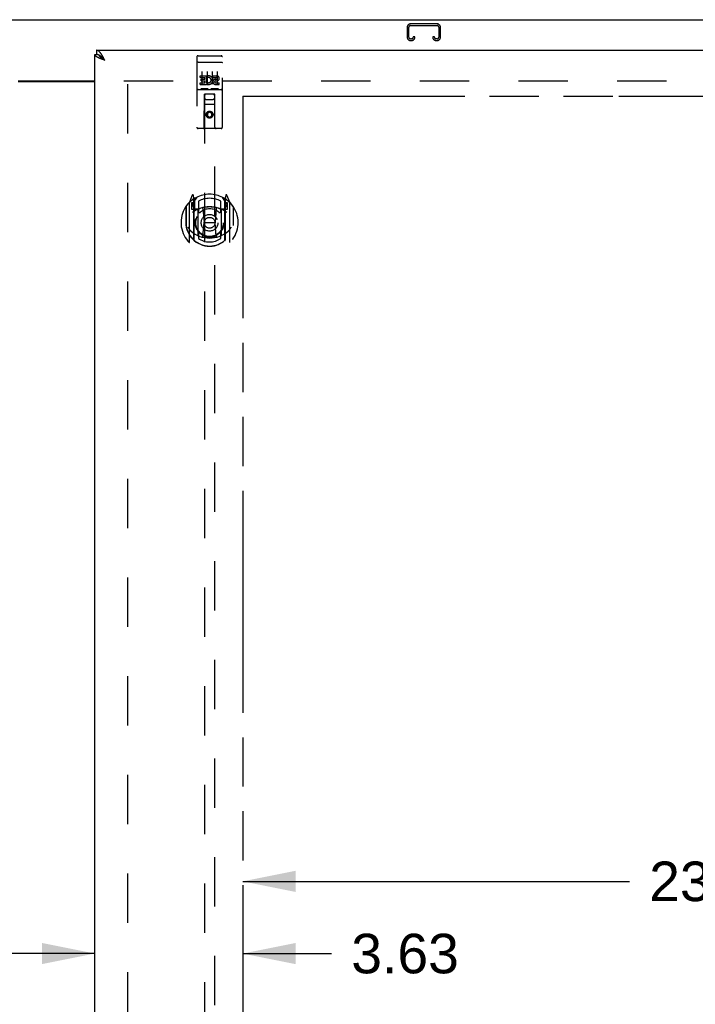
# Model space of a CAD drawing. Header units: inches. Extents: x 0 to 220, y 0 to 142.
# Tile 12 of 19: x 69 to 86, y 88 to 112. Entities that reach past the tile are written whole.
import ezdxf

# ---------------------------------------------------------------- set-up
doc = ezdxf.new("R2010")
doc.units = ezdxf.units.IN
doc.header["$LTSCALE"] = 12.090517
doc.header["$MEASUREMENT"] = 0
doc.linetypes.add('HIDDEN', pattern=[0.2, 0.1, -0.1])
doc.linetypes.add('PHANTOM', pattern=[0.8, 0.45, -0.05, 0.1, -0.05, 0.1, -0.05])
doc.layers.get('0').update_dxf_attribs({"linetype": 'CONTINUOUS'})
for name, color, linetype in [('02___PRT_ALL_AXES', 7, 'CONTINUOUS'), ('AVAILABLE_DOOR_SPACE', 7, 'CONTINUOUS'), ('DEFAULT_2', 8, 'HIDDEN'), ('DIMENSIONS', 7, 'CONTINUOUS')]:
    doc.layers.add(name, color=color, linetype=linetype)
doc.styles.get("Standard").update_dxf_attribs({"font": 'arial.ttf'})
doc.dimstyles.new('DIMSTYLE_1', dxfattribs={"dimtxt": 0.969828, "dimasz": 1.293103, "dimexe": 0.09, "dimexo": 0.07, "dimgap": 0.0375, "dimtad": 0, "dimtih": 1, "dimtoh": 1, "dimzin": 4, "dimdsep": 46, "dimtxsty": 'Standard', "dimblk": '_FILLED', "dimblk1": '_FILLED', "dimblk2": '_FILLED', "dimcen": 0.09, "dimazin": 1, "dimtfac": 1, "dimtdec": 3, "dimtofl": 0, "dimtmove": 0, "dimatfit": 3, "dimldrblk": '_FILLED', "dimfxl": 1, "dimtolj": 1, "dimtzin": 4, "dimarcsym": 0})

# ---------------------------------------------------------------- blocks, each defined once
blk = doc.blocks.new('_FILLED')
at = {"color": 0, "linetype": 'ByBlock'}
blk.add_solid([(0, 0), (-1, 0.2), (-1, -0.2)], dxfattribs=at)
blk = doc.blocks.new('*D7')
at = {"layer": 'DIMENSIONS', "color": 2, "linetype": 'Continuous'}
for p, q in [((74.698, 91.254), (84.175, 91.254)), ((98.01, 91.254), (88.534, 91.254))]:
    blk.add_line(p, q, dxfattribs=at)
at = {"layer": 'DIMENSIONS', "color": 2, "linetype": 'Continuous', "xscale": 1.2931034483, "yscale": 1.2931034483, "zscale": 1.2931034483, "rotation": 180}
blk.add_blockref('_FILLED', (74.698, 91.254), dxfattribs=at)
at = {"layer": 'DIMENSIONS', "color": 2, "linetype": 'Continuous', "xscale": 1.2931034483, "yscale": 1.2931034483, "zscale": 1.2931034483}
blk.add_blockref('_FILLED', (98.01, 91.254), dxfattribs=at)
at = {"layer": 'DIMENSIONS', "color": 2, "linetype": 'Continuous', "insert": (86.354, 91.739), "char_height": 0.9698, "width": 3.38899, "attachment_point": 2, "line_spacing_factor": 0.9}
blk.add_mtext('23.31', dxfattribs=at)
blk = doc.blocks.new('*D10')
at = {"layer": 'DIMENSIONS', "color": 2, "linetype": 'Continuous'}
for p, q in [((65.573, 85.732), (63.299, 85.732)), ((69.198, 85.732), (71.784, 85.732))]:
    blk.add_line(p, q, dxfattribs=at)
at = {"layer": 'DIMENSIONS', "color": 2, "linetype": 'Continuous', "xscale": 1.2931034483, "yscale": 1.2931034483, "zscale": 1.2931034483}
blk.add_blockref('_FILLED', (65.573, 85.732), dxfattribs=at)
at = {"layer": 'DIMENSIONS', "color": 2, "linetype": 'Continuous', "xscale": 1.2931034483, "yscale": 1.2931034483, "zscale": 1.2931034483, "rotation": 180}
blk.add_blockref('_FILLED', (69.198, 85.732), dxfattribs=at)
at = {"layer": 'DIMENSIONS', "color": 2, "linetype": 'Continuous', "insert": (62.814, 86.217), "char_height": 0.9698, "width": 2.63548, "attachment_point": 3, "line_spacing_factor": 0.9}
blk.add_mtext('3.63', dxfattribs=at)
blk = doc.blocks.new('*D20')
at = {"layer": 'DIMENSIONS', "color": 2, "linetype": 'Continuous'}
for p, q in [((71.073, 89.484), (68.487, 89.484)), ((74.698, 89.484), (76.873, 89.484))]:
    blk.add_line(p, q, dxfattribs=at)
at = {"layer": 'DIMENSIONS', "color": 2, "linetype": 'Continuous', "xscale": 1.2931034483, "yscale": 1.2931034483, "zscale": 1.2931034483}
blk.add_blockref('_FILLED', (71.073, 89.484), dxfattribs=at)
at = {"layer": 'DIMENSIONS', "color": 2, "linetype": 'Continuous', "xscale": 1.2931034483, "yscale": 1.2931034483, "zscale": 1.2931034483, "rotation": 180}
blk.add_blockref('_FILLED', (74.698, 89.484), dxfattribs=at)
at = {"layer": 'DIMENSIONS', "color": 2, "linetype": 'Continuous', "insert": (77.358, 89.969), "char_height": 0.9698, "width": 2.63548, "attachment_point": 1, "line_spacing_factor": 0.9}
blk.add_mtext('3.63', dxfattribs=at)

msp = doc.modelspace()

# ---------------------------------------------------------------- linework, layer by layer
at = {"color": 7, "linetype": 'Continuous'}
for p, q in [((40.187, 112.377), (100.083, 112.377)), ((71.073, 111.523), (71.115, 111.523)), ((71.115, 111.627), (71.115, 111.523)), ((71.282, 111.421), (71.275, 111.428)), ((71.289, 111.414), (71.282, 111.421)), ((71.294, 111.397), (71.285, 111.402)), ((71.296, 111.406), (71.289, 111.414)), ((71.302, 111.391), (71.294, 111.397)), ((71.306, 111.395), (71.296, 111.406)), ((71.319, 111.38), (71.302, 111.391)), ((71.319, 111.38), (71.306, 111.395)), ((69.198, 110.877), (71.073, 110.877))]:
    msp.add_line(p, q, dxfattribs=at)
at = {"color": 3, "linetype": 'Continuous'}
for p, q in [((71.073, 41.231), (71.073, 111.523)), ((71.115, 111.627), (99.718, 111.627)), ((71.246, 111.408), (71.234, 111.412)), ((71.258, 111.403), (71.246, 111.408)), ((71.27, 111.399), (71.258, 111.403)), ((71.282, 111.394), (71.27, 111.399)), ((71.289, 111.438), (71.282, 111.45)), ((71.294, 111.39), (71.282, 111.394)), ((71.296, 111.425), (71.289, 111.438)), ((71.319, 111.38), (71.294, 111.39)), ((71.302, 111.412), (71.296, 111.425)), ((71.319, 111.38), (71.302, 111.412)), ((69.198, 110.862), (71.073, 110.862))]:
    msp.add_line(p, q, dxfattribs=at)
for points in [[(71.179, 111.435), (71.173, 111.438), (71.168, 111.44), (71.164, 111.442), (71.159, 111.445), (71.154, 111.447), (71.15, 111.449), (71.145, 111.452), (71.141, 111.454), (71.136, 111.456), (71.132, 111.458), (71.128, 111.461), (71.124, 111.463), (71.121, 111.465), (71.117, 111.468), (71.114, 111.47), (71.11, 111.472), (71.107, 111.475), (71.104, 111.477), (71.101, 111.479), (71.098, 111.481), (71.095, 111.484), (71.093, 111.486), (71.09, 111.488), (71.088, 111.491), (71.086, 111.493), (71.084, 111.495), (71.082, 111.498), (71.081, 111.5), (71.079, 111.502), (71.078, 111.504), (71.077, 111.507), (71.076, 111.509), (71.075, 111.511), (71.074, 111.514), (71.074, 111.516), (71.073, 111.518), (71.073, 111.521), (71.073, 111.523)], [(71.241, 111.52), (71.238, 111.525), (71.234, 111.53), (71.231, 111.535), (71.227, 111.54), (71.224, 111.545), (71.221, 111.55), (71.217, 111.555), (71.214, 111.559), (71.21, 111.563), (71.207, 111.568), (71.203, 111.572), (71.2, 111.576), (71.197, 111.58), (71.193, 111.583), (71.19, 111.587), (71.186, 111.59), (71.183, 111.594), (71.18, 111.597), (71.176, 111.6), (71.173, 111.603), (71.169, 111.605), (71.166, 111.608), (71.163, 111.61), (71.159, 111.613), (71.156, 111.615), (71.152, 111.617), (71.149, 111.618), (71.146, 111.62), (71.142, 111.621), (71.139, 111.623), (71.135, 111.624), (71.132, 111.625), (71.128, 111.625), (71.125, 111.626), (71.122, 111.626), (71.118, 111.627), (71.115, 111.627)], [(71.282, 111.45), (71.278, 111.456), (71.275, 111.463), (71.272, 111.469), (71.268, 111.475), (71.265, 111.481), (71.261, 111.486), (71.258, 111.492), (71.255, 111.498), (71.251, 111.504), (71.248, 111.509), (71.244, 111.515), (71.241, 111.52)], [(71.234, 111.412), (71.222, 111.417), (71.216, 111.419), (71.211, 111.422), (71.205, 111.424), (71.2, 111.426), (71.194, 111.429), (71.189, 111.431), (71.184, 111.433), (71.179, 111.435)]]:
    msp.add_lwpolyline(points, dxfattribs=at)
at = {"color": 7, "linetype": 'Continuous'}
for points in [[(71.18, 111.506), (71.176, 111.507), (71.173, 111.509), (71.169, 111.51), (71.166, 111.512), (71.163, 111.513), (71.159, 111.515), (71.156, 111.516), (71.152, 111.517), (71.149, 111.518), (71.146, 111.519), (71.142, 111.52), (71.139, 111.52), (71.135, 111.521), (71.132, 111.522), (71.128, 111.522), (71.125, 111.522), (71.122, 111.523), (71.118, 111.523), (71.115, 111.523)], [(71.285, 111.402), (71.277, 111.408), (71.273, 111.41), (71.269, 111.413), (71.265, 111.416), (71.261, 111.419), (71.257, 111.421), (71.253, 111.424), (71.249, 111.427), (71.246, 111.43), (71.242, 111.432), (71.238, 111.435), (71.235, 111.438), (71.231, 111.441), (71.228, 111.443), (71.225, 111.446), (71.222, 111.449), (71.219, 111.452), (71.216, 111.454), (71.213, 111.457), (71.21, 111.46), (71.207, 111.463), (71.205, 111.465), (71.202, 111.468), (71.2, 111.471), (71.197, 111.473), (71.195, 111.476), (71.193, 111.479), (71.191, 111.482), (71.189, 111.484), (71.188, 111.487), (71.186, 111.49), (71.185, 111.493), (71.183, 111.495), (71.182, 111.498), (71.181, 111.501), (71.18, 111.504), (71.179, 111.506)], [(71.275, 111.428), (71.272, 111.431), (71.268, 111.435), (71.265, 111.438), (71.261, 111.442), (71.258, 111.445), (71.255, 111.448), (71.251, 111.452), (71.248, 111.455), (71.244, 111.458), (71.241, 111.461), (71.238, 111.464), (71.234, 111.467), (71.231, 111.47), (71.227, 111.473), (71.224, 111.476), (71.221, 111.478), (71.217, 111.481), (71.214, 111.484), (71.21, 111.486), (71.207, 111.489), (71.203, 111.491), (71.2, 111.493), (71.197, 111.496), (71.193, 111.498), (71.19, 111.5), (71.186, 111.502), (71.183, 111.504), (71.18, 111.506)]]:
    msp.add_lwpolyline(points, dxfattribs=at)
at = {"layer": '02___PRT_ALL_AXES', "color": 8, "linetype": 'HIDDEN'}
for p, q in [((73.603, 111.494), (73.668, 111.494)), ((73.853, 111.494), (73.918, 111.494)), ((74.103, 111.494), (74.168, 111.494)), ((73.654, 110.959), (73.654, 111.002)), ((73.654, 111.002), (73.81, 111.002)), ((73.654, 110.959), (73.767, 110.959)), ((73.654, 110.788), (73.654, 110.831)), ((73.654, 110.831), (73.767, 110.831)), ((73.675, 110.874), (73.675, 110.917)), ((73.675, 110.917), (73.767, 110.917)), ((73.675, 110.874), (73.767, 110.874)), ((73.767, 110.917), (73.767, 110.959)), ((73.767, 110.831), (73.767, 110.874)), ((73.81, 110.824), (73.81, 111.002)), ((73.81, 110.824), (73.823, 110.842)), ((73.81, 110.788), (73.81, 110.801)), ((73.813, 110.799), (73.81, 110.801)), ((73.834, 110.953), (73.817, 110.993)), ((73.966, 110.959), (73.966, 111.002)), ((73.966, 111.002), (74.058, 111.002)), ((73.966, 110.959), (74.058, 110.959)), ((74.026, 110.874), (74.072, 110.874)), ((74.03, 110.915), (74.058, 110.915)), ((74.03, 110.831), (74.122, 110.831)), ((74.122, 110.788), (74.122, 110.831)), ((73.654, 110.788), (73.81, 110.788)), ((74.03, 110.788), (74.122, 110.788))]:
    msp.add_line(p, q, dxfattribs=at)
msp.add_circle((73.885, 110.049), 0.085, dxfattribs=at)
for centre, radius, start, end in [((73.859, 110.895), 0.107, 244.2636, 113.4027), ((73.859, 110.895), 0.0639, 234.8895, 113.4026), ((74.03, 110.852), 0.0635, 90, 270), ((74.03, 110.853), 0.0219, 100.307, 270), ((74.058, 110.937), 0.0644, 282.2995, 90.0775), ((74.058, 110.937), 0.0219, 269.9011, 90)]:
    msp.add_arc(centre, radius, start, end, dxfattribs=at)
at = {"layer": 'AVAILABLE_DOOR_SPACE', "color": 4, "linetype": 'PHANTOM'}
for p, q in [((74.698, 110.502), (74.698, 77.252)), ((74.698, 110.502), (83.917, 110.502)), ((83.917, 110.502), (83.917, 110.501)), ((83.917, 110.501), (86.917, 110.501))]:
    msp.add_line(p, q, dxfattribs=at)
at = {"layer": 'DEFAULT_2', "color": 8, "linetype": 'HIDDEN'}
for p, q in [((79.462, 112.273), (78.809, 112.273)), ((78.729, 112.193), (78.729, 111.947)), ((78.769, 111.947), (78.769, 112.193)), ((78.809, 112.233), (79.462, 112.233)), ((79.502, 112.193), (79.502, 111.947)), ((79.542, 111.947), (79.542, 112.193)), ((78.837, 111.907), (78.809, 111.907)), ((78.809, 111.867), (78.837, 111.867)), ((78.877, 111.96), (78.877, 111.947)), ((78.917, 111.96), (78.877, 111.96)), ((78.917, 111.947), (78.917, 111.96)), ((79.354, 111.96), (79.354, 111.947)), ((79.394, 111.96), (79.354, 111.96)), ((79.394, 111.947), (79.394, 111.96)), ((79.462, 111.907), (79.434, 111.907)), ((79.434, 111.867), (79.462, 111.867)), ((73.573, 111.464), (73.573, 109.739)), ((73.589, 111.336), (73.589, 111.335)), ((73.59, 111.336), (73.589, 111.336)), ((73.591, 111.336), (73.59, 111.336)), ((73.592, 111.336), (73.591, 111.336)), ((73.593, 111.336), (73.592, 111.336)), ((73.593, 111.336), (73.593, 111.336)), ((73.594, 111.336), (73.593, 111.336)), ((73.595, 111.336), (73.594, 111.336)), ((73.596, 111.336), (73.595, 111.336)), ((73.597, 111.336), (73.596, 111.336)), ((73.597, 111.336), (73.597, 111.336)), ((73.598, 111.336), (73.597, 111.336)), ((73.599, 111.336), (73.598, 111.336)), ((73.6, 111.336), (73.599, 111.336)), ((73.601, 111.336), (73.6, 111.336)), ((73.602, 111.336), (73.601, 111.336)), ((73.602, 111.336), (73.602, 111.336)), ((73.602, 111.336), (74.168, 111.336)), ((73.668, 111.494), (73.853, 111.494)), ((73.918, 111.494), (74.103, 111.494)), ((74.168, 111.336), (74.169, 111.336)), ((74.169, 111.336), (74.17, 111.336)), ((74.17, 111.336), (74.17, 111.336)), ((74.17, 111.336), (74.171, 111.336)), ((74.171, 111.336), (74.172, 111.336)), ((74.172, 111.336), (74.173, 111.336)), ((74.173, 111.336), (74.174, 111.336)), ((74.174, 111.336), (74.175, 111.336)), ((74.175, 111.336), (74.175, 111.336)), ((74.175, 111.336), (74.176, 111.336)), ((74.176, 111.336), (74.177, 111.336)), ((74.177, 111.336), (74.178, 111.336)), ((74.178, 111.336), (74.179, 111.336)), ((74.179, 111.336), (74.179, 111.336)), ((74.179, 111.336), (74.18, 111.336)), ((74.18, 111.336), (74.181, 111.336)), ((74.198, 109.739), (74.198, 111.464)), ((73.698, 111.103), (73.698, 110.797)), ((73.823, 111.103), (73.823, 110.797)), ((73.948, 111.103), (73.948, 110.797)), ((74.073, 111.103), (74.073, 110.797)), ((71.781, 110.877), (98.385, 110.877)), ((71.885, 41.877), (71.885, 110.877)), ((73.603, 110.666), (74.168, 110.666)), ((73.846, 110.682), (73.674, 110.682)), ((73.755, 109.739), (73.759, 110.549)), ((73.76, 110.549), (73.759, 110.549)), ((73.76, 110.549), (73.76, 78.548)), ((74.01, 110.549), (73.76, 110.549)), ((74.096, 110.682), (73.924, 110.682)), ((74.01, 78.548), (74.01, 110.549)), ((74.012, 110.549), (74.01, 110.549)), ((74.015, 109.739), (74.012, 110.549)), ((73.8, 110.424), (73.97, 110.424)), ((74.013, 110.299), (73.758, 110.299)), ((73.885, 110.121), (73.823, 110.085)), ((73.823, 110.085), (73.823, 110.013)), ((73.823, 110.085), (73.833, 110.079)), ((73.885, 110.11), (73.833, 110.079)), ((73.833, 110.079), (73.833, 110.019)), ((73.885, 110.121), (73.885, 110.11)), ((73.948, 110.085), (73.885, 110.121)), ((73.938, 110.079), (73.885, 110.11)), ((73.948, 110.085), (73.938, 110.079)), ((73.938, 110.019), (73.938, 110.079)), ((73.948, 110.013), (73.948, 110.085)), ((73.823, 110.013), (73.833, 110.019)), ((73.823, 110.013), (73.885, 109.977)), ((73.833, 110.019), (73.885, 109.988)), ((73.885, 109.988), (73.938, 110.019)), ((73.885, 109.977), (73.948, 110.013)), ((73.885, 109.977), (73.885, 109.988)), ((73.948, 110.013), (73.938, 110.019)), ((74.168, 109.709), (73.603, 109.709)), ((73.46, 108.075), (73.39, 107.9)), ((73.482, 107.97), (73.481, 107.97)), ((73.482, 107.97), (73.481, 107.97)), ((73.482, 107.97), (73.482, 107.97)), ((73.503, 107.992), (73.489, 108.072)), ((73.503, 106.975), (73.503, 107.992)), ((73.51, 107.919), (73.58, 108.028)), ((73.51, 106.975), (73.51, 107.978)), ((73.513, 107.954), (73.513, 107.746)), ((73.61, 107.932), (73.61, 107.679)), ((74.16, 107.679), (74.16, 107.932)), ((74.19, 108.028), (74.26, 107.919)), ((74.258, 107.746), (74.258, 107.954)), ((74.26, 106.975), (74.26, 107.978)), ((74.282, 108.072), (74.268, 107.992)), ((74.268, 107.992), (74.268, 106.975)), ((74.289, 107.97), (74.285, 107.973)), ((74.381, 107.9), (74.311, 108.075)), ((73.303, 107.793), (73.303, 107.405)), ((73.31, 107.791), (73.31, 107.334)), ((73.385, 107.889), (73.385, 106.922)), ((73.443, 107.884), (73.443, 107.734)), ((73.503, 107.884), (73.443, 107.884)), ((73.443, 107.734), (73.503, 107.734)), ((73.451, 107.852), (73.481, 107.806)), ((73.51, 107.859), (73.455, 107.859)), ((73.603, 107.733), (73.53, 107.733)), ((73.533, 107.726), (73.599, 107.726)), ((73.603, 107.092), (73.603, 107.723)), ((73.722, 107.749), (73.753, 107.405)), ((74.048, 107.749), (74.018, 107.405)), ((74.24, 107.733), (74.168, 107.733)), ((74.168, 107.723), (74.168, 107.092)), ((74.172, 107.726), (74.238, 107.726)), ((74.315, 107.859), (74.26, 107.859)), ((74.328, 107.884), (74.268, 107.884)), ((74.268, 107.734), (74.328, 107.734)), ((74.29, 107.806), (74.32, 107.852)), ((74.328, 107.734), (74.328, 107.884)), ((74.385, 106.922), (74.385, 107.889)), ((74.46, 107.791), (74.46, 107.334)), ((74.468, 107.405), (74.468, 107.793)), ((73.303, 107.405), (73.318, 107.405)), ((73.723, 107.066), (73.753, 107.405)), ((73.753, 107.405), (74.018, 107.405)), ((74.048, 107.066), (74.018, 107.405)), ((74.468, 107.405), (74.453, 107.405)), ((74.46, 107.334), (74.46, 107.331)), ((73.61, 107.118), (73.61, 107.015)), ((74.16, 107.015), (74.16, 107.118))]:
    msp.add_line(p, q, dxfattribs=at)
for points in [[(73.589, 111.335), (73.588, 111.335), (73.588, 111.335), (73.588, 111.335), (73.587, 111.335), (73.587, 111.335), (73.587, 111.335), (73.586, 111.335), (73.586, 111.335), (73.586, 111.335), (73.585, 111.335), (73.585, 111.335), (73.584, 111.335), (73.584, 111.335), (73.584, 111.335), (73.584, 111.335), (73.583, 111.334), (73.583, 111.334), (73.583, 111.334), (73.582, 111.334), (73.582, 111.334), (73.582, 111.334), (73.581, 111.334), (73.581, 111.334), (73.581, 111.334), (73.58, 111.334), (73.58, 111.334), (73.58, 111.334), (73.58, 111.334), (73.579, 111.334), (73.579, 111.333), (73.579, 111.333), (73.579, 111.333), (73.578, 111.333), (73.578, 111.333), (73.578, 111.333), (73.578, 111.333), (73.577, 111.333), (73.577, 111.333), (73.577, 111.333), (73.577, 111.333), (73.577, 111.332), (73.576, 111.332), (73.576, 111.332), (73.576, 111.332), (73.576, 111.332), (73.576, 111.332), (73.575, 111.332), (73.575, 111.332), (73.575, 111.332), (73.575, 111.332), (73.575, 111.332), (73.575, 111.331), (73.575, 111.331), (73.574, 111.331), (73.574, 111.331), (73.574, 111.331), (73.574, 111.331), (73.574, 111.331), (73.574, 111.331), (73.574, 111.331), (73.574, 111.331), (73.574, 111.33), (73.573, 111.33), (73.573, 111.33), (73.573, 111.33), (73.573, 111.33), (73.573, 111.33), (73.573, 111.33), (73.573, 111.33), (73.573, 111.33), (73.573, 111.329), (73.573, 111.329), (73.573, 111.329), (73.573, 111.329), (73.573, 111.329), (73.573, 111.329), (73.573, 111.329)], [(74.181, 111.336), (74.182, 111.335), (74.182, 111.335), (74.182, 111.335), (74.183, 111.335), (74.183, 111.335), (74.183, 111.335), (74.184, 111.335), (74.184, 111.335), (74.185, 111.335), (74.185, 111.335), (74.185, 111.335), (74.186, 111.335), (74.186, 111.335), (74.186, 111.335), (74.187, 111.335), (74.187, 111.335), (74.187, 111.335), (74.188, 111.334), (74.188, 111.334), (74.188, 111.334), (74.188, 111.334), (74.189, 111.334), (74.189, 111.334), (74.189, 111.334), (74.19, 111.334), (74.19, 111.334), (74.19, 111.334), (74.191, 111.334), (74.191, 111.334), (74.191, 111.334), (74.191, 111.334), (74.192, 111.333), (74.192, 111.333), (74.192, 111.333), (74.192, 111.333), (74.193, 111.333), (74.193, 111.333), (74.193, 111.333), (74.193, 111.333), (74.193, 111.333), (74.194, 111.333), (74.194, 111.333), (74.194, 111.332), (74.194, 111.332), (74.195, 111.332), (74.195, 111.332), (74.195, 111.332), (74.195, 111.332), (74.195, 111.332), (74.195, 111.332), (74.196, 111.332), (74.196, 111.332), (74.196, 111.332), (74.196, 111.331), (74.196, 111.331), (74.196, 111.331), (74.196, 111.331), (74.197, 111.331), (74.197, 111.331), (74.197, 111.331), (74.197, 111.331), (74.197, 111.331), (74.197, 111.331), (74.197, 111.33), (74.197, 111.33), (74.197, 111.33), (74.197, 111.33), (74.198, 111.33), (74.198, 111.33), (74.198, 111.33), (74.198, 111.33), (74.198, 111.33), (74.198, 111.329), (74.198, 111.329), (74.198, 111.329), (74.198, 111.329), (74.198, 111.329), (74.198, 111.329), (74.198, 111.329)], [(73.674, 110.682), (73.674, 110.682), (73.674, 110.682), (73.674, 110.682), (73.674, 110.682), (73.673, 110.682), (73.673, 110.682), (73.673, 110.682), (73.673, 110.682), (73.673, 110.682), (73.672, 110.682), (73.672, 110.682), (73.672, 110.682), (73.672, 110.682), (73.672, 110.682), (73.672, 110.682), (73.671, 110.682), (73.671, 110.683), (73.671, 110.683), (73.671, 110.683), (73.671, 110.683), (73.671, 110.683), (73.671, 110.683), (73.67, 110.683), (73.67, 110.683), (73.67, 110.683), (73.67, 110.683), (73.67, 110.683), (73.67, 110.683), (73.67, 110.683), (73.669, 110.683), (73.669, 110.683), (73.669, 110.683), (73.669, 110.683), (73.669, 110.683), (73.669, 110.683), (73.669, 110.683), (73.669, 110.683), (73.669, 110.683), (73.668, 110.683), (73.668, 110.683), (73.668, 110.683), (73.668, 110.683), (73.668, 110.683), (73.668, 110.683), (73.668, 110.683), (73.668, 110.684)], [(73.853, 110.684), (73.853, 110.683), (73.853, 110.683), (73.853, 110.683), (73.852, 110.683), (73.852, 110.683), (73.852, 110.683), (73.852, 110.683), (73.852, 110.683), (73.852, 110.683), (73.852, 110.683), (73.852, 110.683), (73.852, 110.683), (73.852, 110.683), (73.851, 110.683), (73.851, 110.683), (73.851, 110.683), (73.851, 110.683), (73.851, 110.683), (73.851, 110.683), (73.851, 110.683), (73.851, 110.683), (73.85, 110.683), (73.85, 110.683), (73.85, 110.683), (73.85, 110.683), (73.85, 110.683), (73.85, 110.683), (73.85, 110.683), (73.849, 110.683), (73.849, 110.682), (73.849, 110.682), (73.849, 110.682), (73.849, 110.682), (73.849, 110.682), (73.848, 110.682), (73.848, 110.682), (73.848, 110.682), (73.848, 110.682), (73.848, 110.682), (73.848, 110.682), (73.847, 110.682), (73.847, 110.682), (73.847, 110.682), (73.847, 110.682), (73.846, 110.682)], [(73.924, 110.682), (73.924, 110.682), (73.924, 110.682), (73.924, 110.682), (73.924, 110.682), (73.923, 110.682), (73.923, 110.682), (73.923, 110.682), (73.923, 110.682), (73.923, 110.682), (73.922, 110.682), (73.922, 110.682), (73.922, 110.682), (73.922, 110.682), (73.922, 110.682), (73.922, 110.682), (73.921, 110.682), (73.921, 110.683), (73.921, 110.683), (73.921, 110.683), (73.921, 110.683), (73.921, 110.683), (73.921, 110.683), (73.92, 110.683), (73.92, 110.683), (73.92, 110.683), (73.92, 110.683), (73.92, 110.683), (73.92, 110.683), (73.92, 110.683), (73.919, 110.683), (73.919, 110.683), (73.919, 110.683), (73.919, 110.683), (73.919, 110.683), (73.919, 110.683), (73.919, 110.683), (73.919, 110.683), (73.919, 110.683), (73.919, 110.683), (73.918, 110.683), (73.918, 110.683), (73.918, 110.683), (73.918, 110.683), (73.918, 110.683), (73.918, 110.683), (73.918, 110.684)], [(74.103, 110.684), (74.103, 110.683), (74.103, 110.683), (74.103, 110.683), (74.103, 110.683), (74.102, 110.683), (74.102, 110.683), (74.102, 110.683), (74.102, 110.683), (74.102, 110.683), (74.102, 110.683), (74.102, 110.683), (74.102, 110.683), (74.102, 110.683), (74.101, 110.683), (74.101, 110.683), (74.101, 110.683), (74.101, 110.683), (74.101, 110.683), (74.101, 110.683), (74.101, 110.683), (74.101, 110.683), (74.1, 110.683), (74.1, 110.683), (74.1, 110.683), (74.1, 110.683), (74.1, 110.683), (74.1, 110.683), (74.1, 110.683), (74.099, 110.683), (74.099, 110.682), (74.099, 110.682), (74.099, 110.682), (74.099, 110.682), (74.099, 110.682), (74.098, 110.682), (74.098, 110.682), (74.098, 110.682), (74.098, 110.682), (74.098, 110.682), (74.098, 110.682), (74.097, 110.682), (74.097, 110.682), (74.097, 110.682), (74.097, 110.682), (74.096, 110.682)], [(73.353, 107.292), (73.356, 107.287), (73.359, 107.282), (73.362, 107.277), (73.365, 107.272), (73.368, 107.268), (73.37, 107.263), (73.373, 107.259), (73.376, 107.256), (73.378, 107.252), (73.381, 107.248), (73.383, 107.245), (73.386, 107.241), (73.388, 107.238), (73.39, 107.235), (73.392, 107.232), (73.395, 107.229), (73.397, 107.227), (73.399, 107.224), (73.401, 107.221), (73.403, 107.219), (73.405, 107.217), (73.407, 107.214), (73.409, 107.212), (73.411, 107.21), (73.413, 107.208), (73.415, 107.206), (73.416, 107.204), (73.418, 107.202), (73.42, 107.201), (73.422, 107.199), (73.423, 107.197), (73.425, 107.196), (73.426, 107.194), (73.428, 107.193), (73.43, 107.192), (73.431, 107.19)], [(74.34, 107.19), (74.341, 107.192), (74.343, 107.193), (74.344, 107.194), (74.346, 107.196), (74.347, 107.197), (74.349, 107.199), (74.351, 107.201), (74.353, 107.202), (74.354, 107.204), (74.356, 107.206), (74.358, 107.208), (74.36, 107.21), (74.362, 107.212), (74.364, 107.214), (74.366, 107.217), (74.368, 107.219), (74.37, 107.221), (74.372, 107.224), (74.374, 107.227), (74.376, 107.229), (74.378, 107.232), (74.381, 107.235), (74.383, 107.238), (74.385, 107.241), (74.388, 107.245), (74.39, 107.248), (74.392, 107.252), (74.395, 107.256), (74.398, 107.259), (74.4, 107.263), (74.403, 107.268), (74.406, 107.272), (74.409, 107.277), (74.412, 107.282), (74.415, 107.287), (74.418, 107.292)], [(74.073, 107.049), (74.068, 107.047), (74.063, 107.046), (74.057, 107.044), (74.052, 107.043), (74.046, 107.042), (74.041, 107.04), (74.035, 107.039), (74.03, 107.038), (74.024, 107.037), (74.019, 107.036), (74.013, 107.035), (74.008, 107.034), (74.002, 107.033), (73.997, 107.032), (73.991, 107.031), (73.986, 107.03), (73.98, 107.029), (73.975, 107.029), (73.969, 107.028), (73.964, 107.027), (73.958, 107.027), (73.952, 107.026), (73.947, 107.026), (73.941, 107.025), (73.936, 107.025), (73.93, 107.024), (73.925, 107.024), (73.919, 107.024), (73.913, 107.023), (73.908, 107.023), (73.902, 107.023), (73.897, 107.023), (73.891, 107.023), (73.885, 107.023), (73.88, 107.023), (73.874, 107.023), (73.869, 107.023), (73.863, 107.023), (73.857, 107.023), (73.852, 107.024), (73.846, 107.024), (73.841, 107.024), (73.835, 107.025), (73.829, 107.025), (73.824, 107.026), (73.818, 107.026), (73.813, 107.027), (73.807, 107.027), (73.802, 107.028), (73.796, 107.029), (73.791, 107.029), (73.785, 107.03), (73.779, 107.031), (73.774, 107.032), (73.768, 107.033), (73.763, 107.034), (73.757, 107.035), (73.752, 107.036), (73.746, 107.037), (73.741, 107.038), (73.735, 107.039), (73.73, 107.04), (73.725, 107.042), (73.719, 107.043), (73.714, 107.044), (73.708, 107.046), (73.703, 107.047), (73.697, 107.049)]]:
    msp.add_lwpolyline(points, dxfattribs=at)
for centre, radius in [((73.885, 110.049), 0.0845), ((73.885, 107.398), 0.35), ((73.885, 107.398), 0.335), ((73.885, 107.398), 0.205), ((73.885, 107.398), 0.133)]:
    msp.add_circle(centre, radius, dxfattribs=at)
for centre, radius, start, end in [((78.809, 112.193), 0.08, 90, 180), ((79.462, 112.193), 0.08, 0, 90), ((78.809, 112.193), 0.04, 90, 180), ((79.462, 112.193), 0.04, 0, 90), ((78.809, 111.947), 0.08, 180, 270), ((78.809, 111.947), 0.04, 180, 270), ((78.837, 111.947), 0.08, 270, 360), ((78.837, 111.947), 0.04, 270, 360), ((79.434, 111.947), 0.08, 180, 270), ((79.434, 111.947), 0.04, 180, 270), ((79.462, 111.947), 0.08, 270, 360), ((79.462, 111.947), 0.04, 270, 360), ((73.603, 111.464), 0.03, 90, 180), ((74.168, 111.464), 0.03, 0, 90), ((73.603, 110.636), 0.03, 90, 180), ((73.8, 110.509), 0.04, 90, 180), ((73.97, 110.509), 0.04, 0, 90), ((74.168, 110.636), 0.03, 0, 90), ((73.8, 110.464), 0.04, 180, 270), ((73.97, 110.464), 0.04, 270, 360), ((73.603, 109.739), 0.03, 180, 270), ((73.725, 109.739), 0.03, 270, 360), ((74.045, 109.739), 0.03, 180, 270), ((74.168, 109.739), 0.03, 270, 360), ((73.885, 107.405), 0.7, 125.5126, 54.4874), ((73.885, 107.398), 0.7, 35.2961, 144.7039), ((73.4, 107.889), 0.015, 135.0748, 180), ((73.474, 108.07), 0.015, 10, 158.1959), ((73.49, 107.959), 0.02, 0, 125.5126), ((73.493, 107.954), 0.02, 0, 125.2543), ((73.53, 107.978), 0.02, 121.4688, 179.9992), ((73.885, 107.398), 0.6, 62.7204, 117.2796), ((74.24, 107.978), 0.02, 0, 58.5295), ((74.278, 107.954), 0.02, 54.7457, 180), ((74.28, 107.959), 0.02, 54.4874, 180), ((74.297, 108.07), 0.015, 21.8041, 170), ((74.37, 107.889), 0.015, 0, 44.9252), ((73.33, 107.791), 0.02, 144.7039, 180), ((73.455, 107.854), 0.005, 90, 212.6792), ((73.885, 107.093), 0.7, 53.2319, 126.7681), ((73.322, 107.704), 0.188, 0, 32.6792), ((73.53, 107.753), 0.02, 180, 270), ((73.533, 107.746), 0.02, 180, 270), ((73.599, 107.746), 0.02, 270, 293.464), ((73.618, 107.723), 0.015, 112.9863, 180), ((73.885, 107.086), 0.7, 66.536, 113.464), ((73.64, 107.679), 0.03, 180, 311.1261), ((73.885, 107.398), 0.343, 48.8739, 131.1261), ((73.702, 107.748), 0.02, 5.0796, 105.6131), ((74.068, 107.748), 0.02, 74.3869, 174.9204), ((74.13, 107.679), 0.03, 228.8739, 360), ((74.153, 107.723), 0.015, 0, 67.0137), ((74.172, 107.746), 0.02, 246.536, 270), ((74.238, 107.746), 0.02, 270, 360), ((74.24, 107.753), 0.02, 270, 360), ((74.448, 107.704), 0.188, 147.3208, 180), ((74.315, 107.854), 0.005, 327.3208, 90), ((74.44, 107.791), 0.02, 0, 35.2961), ((73.885, 107.408), 0.583, 180.2464, 359.7536), ((73.33, 107.334), 0.02, 180, 187.6622), ((73.885, 107.408), 0.58, 187.6622, 352.3378), ((73.885, 107.723), 0.7, 229.529, 310.471), ((74.44, 107.334), 0.02, 352.3378, 360), ((73.518, 106.975), 0.015, 180, 229.6413), ((73.53, 106.975), 0.02, 180, 230.6594), ((73.618, 107.092), 0.015, 180, 247.0137), ((73.64, 107.118), 0.03, 48.8739, 180), ((73.885, 107.408), 0.48, 235.0461, 304.9539), ((73.885, 107.398), 0.343, 228.8739, 311.1261), ((73.703, 107.068), 0.02, 254.4248, 354.9204), ((74.068, 107.068), 0.02, 185.0796, 285.5752), ((74.13, 107.118), 0.03, 0, 131.1261), ((74.153, 107.092), 0.015, 292.9863, 360), ((74.24, 106.975), 0.02, 309.3378, 359.9984), ((74.253, 106.975), 0.015, 310.3587, 360), ((73.4, 106.922), 0.015, 180, 224.9252), ((74.37, 106.922), 0.015, 315.0748, 360)]:
    msp.add_arc(centre, radius, start, end, dxfattribs=at)

# ---------------------------------------------------------------- dimensions: what is measured, and where the dimension line sits
at = {"layer": 'DIMENSIONS', "color": 2, "linetype": 'Continuous'}
for base, p1, p2, picture, middle in [((71.072859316, 89.484268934), (74.697859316, 77.251806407), (71.072859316, 111.502806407), '*D20', (78.674678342, 89.478862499)), ((74.698, 91.254), (98.01, 110.502), (74.698, 110.502), '*D7', (86.247, 91.248))]:
    dim = msp.add_linear_dim(base=base, p1=p1, p2=p2, angle=180, dimstyle='DIMSTYLE_1', dxfattribs=at)
    dim.commit()
    dim.dimension.update_dxf_attribs({"geometry": picture, "text_midpoint": middle, "dimtype": 160})
dim = msp.add_linear_dim(base=(69.197859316, 85.732139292), p1=(65.572859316, 110.501806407), p2=(69.197859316, 41.250806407), dimstyle='DIMSTYLE_1', dxfattribs=at)
dim.commit()
dim.dimension.update_dxf_attribs({"geometry": '*D10', "text_midpoint": (61.495046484, 85.726732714), "dimtype": 160})

doc.saveas('drawing.dxf')
